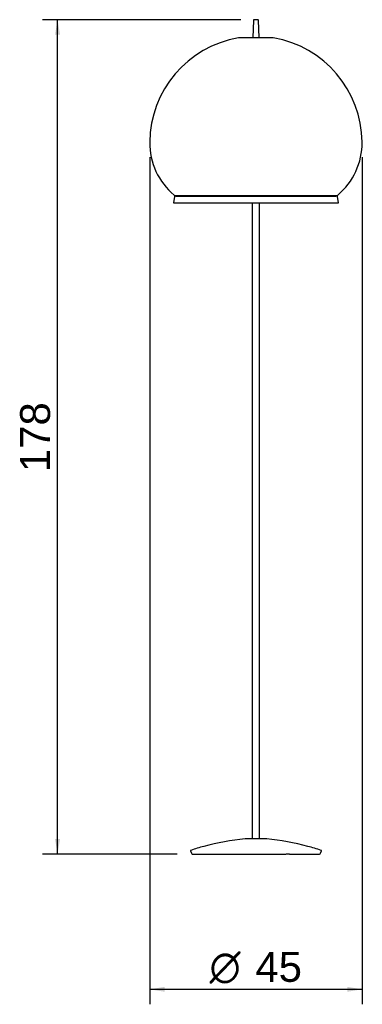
# Model space of a CAD drawing. Header units: millimetres. Extents: x 3491 to 4406, y 1899 to 4527.
import ezdxf
from ezdxf.enums import TextEntityAlignment as Align

# ---------------------------------------------------------------- set-up
doc = ezdxf.new("R2010")
doc.units = ezdxf.units.MM
for name, color, linetype in [('5615327', 7, 'Continuous'), ('5642174', 7, 'Continuous'), ('5690284', 7, 'Continuous'), ('5690298', 7, 'Continuous'), ('__150.0.10.34_OF', 7, 'Continuous'), ('Default', 7, 'Continuous')]:
    doc.layers.add(name, color=color, linetype=linetype)
doc.styles.add('SEACAD_Arial', font='arial.ttf')
doc.styles.add('SEACAD_Solid_Edge_ANSI1_Symbols', font='semeca1.ttf')
doc.dimstyles.new('Croquis', dxfattribs={"dimtxt": 80, "dimasz": 40, "dimexe": 40, "dimexo": 40, "dimgap": 20, "dimtad": 1, "dimdec": 0, "dimlfac": 0.08, "dimdsep": 46, "dimtxsty": 'SEACAD_Arial', "dimblk1": '_SE_FILLED', "dimblk2": '_SE_FILLED', "dimsah": 1, "dimcen": 40, "dimadec": 0, "dimazin": 0, "dimtfac": 0.5, "dimtdec": 3, "dimtmove": 0, "dimatfit": 3, "dimfxl": 1, "dimarcsym": 0})

# ---------------------------------------------------------------- blocks, each defined once
blk = doc.blocks.new('SE209')
at = {"layer": '5615327', "color": 7, "linetype": 'Continuous'}
for p, q in [((273.7, 1738), (273.7, 40.4)), ((293.7, 40.4), (293.7, 1738))]:
    blk.add_line(p, q, dxfattribs=at)
at = {"layer": '5642174', "color": 7, "linetype": 'Continuous'}
for p, q in [((312.4, 40.4), (255, 40.4)), ((108.8, 8.3), (111.5, 2.1)), ((113.7, 0), (364, 0)), ((364, 0), (364, 0)), ((372.5, 0), (364.3, 0)), ((373.3, 0), (372.6, 0)), ((373.3, 0), (453.7, 0)), ((373.3, 0), (373.3, 0)), ((456, 2.1), (458.6, 8.3))]:
    blk.add_line(p, q, dxfattribs=at)
for centre, radius, start, end in [((315.5, -613.1), 656.2, 95.3009, 105.0863), ((255, 39.1), 1.25, 90, 95.3009), ((312.4, 39.1), 1.25, 84.6991, 90), ((251.9, -613.1), 656.2, 74.9137, 84.6991), ((110, 8.8), 1.25, 108.4504, 203), ((307.4, -582.9), 625, 105.0863, 108.4504), ((114.9, 3.6), 3.75, 203, 251.5082), ((260.1, -582.9), 625, 71.5496, 74.9137), ((452.5, 3.6), 3.75, 288.4918, 337), ((457.5, 8.8), 1.25, 337, 71.5496)]:
    blk.add_arc(centre, radius, start, end, dxfattribs=at)
at = {"layer": '5690284', "color": 7, "linetype": 'Continuous'}
for p, q in [((66.3, 1755.3), (63.3, 1738.4)), ((63.6, 1738), (503.9, 1738)), ((70.2, 1755.7), (66.6, 1755.5)), ((70.2, 1755.7), (497.3, 1755.7)), ((76.7, 1755.9), (70.3, 1755.7)), ((70.3, 1755.7), (497.2, 1755.7)), ((70.3, 1755.7), (70.3, 1755.7)), ((76.7, 1755.9), (490.8, 1755.9)), ((78.1, 1757.5), (76.8, 1755.9)), ((490.7, 1755.9), (489.4, 1757.5)), ((497.2, 1755.7), (490.8, 1755.9)), ((497.2, 1755.7), (497.2, 1755.7)), ((500.9, 1755.5), (497.3, 1755.7)), ((504.2, 1738.4), (501.2, 1755.3))]:
    blk.add_line(p, q, dxfattribs=at)
for centre, radius, start, end in [((63.6, 1738.4), 0.312, 170, 270), ((66.6, 1755.2), 0.312, 92, 170), ((500.9, 1755.2), 0.313, 10, 88), ((503.9, 1738.4), 0.313, 270, 10)]:
    blk.add_arc(centre, radius, start, end, dxfattribs=at)
at = {"layer": '5690298', "color": 7, "linetype": 'Continuous'}
for p, q in [((329.2, 2178.1), (238.3, 2178.1)), ((68.8, 1757.5), (498.8, 1757.5))]:
    blk.add_line(p, q, dxfattribs=at)
for centre, radius, start, end in [((285, 1897.1), 285, 99.6306, 179.4891), ((238.3, 2172.5), 5.62, 90, 99.6306), ((329.2, 2172.5), 5.62, 80.3694, 90), ((282.5, 1897.1), 285, 0.5109, 80.3694), ((181.2, 1898), 181.2, 179.4891, 230.1657), ((386.2, 1898), 181.2, 309.8343, 0.5109), ((68.8, 1763.1), 5.62, 230.1657, 270), ((498.8, 1763.1), 5.62, 270, 309.8343)]:
    blk.add_arc(centre, radius, start, end, dxfattribs=at)
at = {"layer": '__150.0.10.34_OF', "color": 7, "linetype": 'Continuous'}
for p, q in [((277.1, 2225.5), (275.5, 2178.1)), ((289.1, 2226.7), (278.4, 2226.7)), ((292, 2178.1), (290.4, 2225.5))]:
    blk.add_line(p, q, dxfattribs=at)
for centre, start, end in [((278.4, 2225.4), 90, 178), ((289.1, 2225.4), 2, 90)]:
    blk.add_arc(centre, 1.25, start, end, dxfattribs=at)
blk = doc.blocks.new('DMBLK1')
at = {"layer": 'Default', "linetype": 'Continuous'}
for points in [[(3878.5, 1932.4), (3878.5, 1945.7), (3838.5, 1939)], [(4366, 1932.4), (4406, 1939), (4366, 1945.7)]]:
    blk.add_hatch(color=7, dxfattribs=at).paths.add_polyline_path(points)
at = {"layer": 'Default', "color": 7, "linetype": 'Continuous'}
for p, q in [((3838.5, 4159.5), (3838.5, 1899)), ((4406, 4159.5), (4406, 1899)), ((3838.5, 1939), (4406, 1939))]:
    blk.add_line(p, q, dxfattribs=at)
for s, style, p in [('O', 'SEACAD_Solid_Edge_ANSI1_Symbols', (3998.4, 2039)), ('45', 'SEACAD_Arial', (4120.9, 2039))]:
    blk.add_text(s, height=80, dxfattribs=dict(at, style=style)).set_placement(p, align=Align.TOP_LEFT)
blk = doc.blocks.new('_SE_FILLED')
at = {"color": 0}
blk.add_line((0, 0), (-1, 0), dxfattribs=at)
blk.add_solid([(0, 0), (-1, -0.1665), (-1, 0.1665), (0, 0)], dxfattribs=at)
blk = doc.blocks.new('DMBLK2')
at = {"layer": 'Default', "linetype": 'Continuous'}
for points in [[(3585.7, 4486.6), (3599, 4486.6), (3592.3, 4526.6)], [(3585.7, 2339.9), (3592.3, 2299.9), (3599, 2339.9)]]:
    blk.add_hatch(color=7, dxfattribs=at).paths.add_polyline_path(points)
at = {"layer": 'Default', "color": 7, "linetype": 'Continuous'}
for p, q in [((4082.2, 4526.6), (3552.3, 4526.6)), ((3592.3, 2299.9), (3592.3, 4526.6)), ((3912.2, 2299.9), (3552.3, 2299.9))]:
    blk.add_line(p, q, dxfattribs=at)
at = {"layer": 'Default', "color": 7, "linetype": 'Continuous', "style": 'SEACAD_Arial'}
blk.add_text('178', height=80, rotation=90, dxfattribs=at).set_placement((3492.3, 3319.3), align=Align.TOP_LEFT)

msp = doc.modelspace()

# ---------------------------------------------------------------- block references
at = {"layer": 'Default', "color": 7}
msp.add_blockref('SE209', (3838.5, 2299.9), dxfattribs=at)

# ---------------------------------------------------------------- dimensions: what is measured, and where the dimension line sits
at = {"layer": 'Default', "color": 7, "linetype": 'Continuous'}
for base, p1, p2, angle, text, picture, middle, dimtype in [((3592.3, 4526.6), (3952.2, 2299.9), (4122.2, 4526.6), 90, '\\A1;<>', 'DMBLK2', (3592.3, 3413.3), 160), ((3838.5, 1939), (3838.5, 4199.5), (4406, 4199.5), 0, '\\A1;%%C <>', 'DMBLK1', (4122.2, 1939), 161)]:
    dim = msp.add_linear_dim(base=base, p1=p1, p2=p2, angle=angle, text=text, dimstyle='Croquis', dxfattribs=at)
    dim.commit()
    dim.dimension.update_dxf_attribs({"geometry": picture, "text_midpoint": middle, "dimtype": dimtype})

doc.saveas('drawing.dxf')
